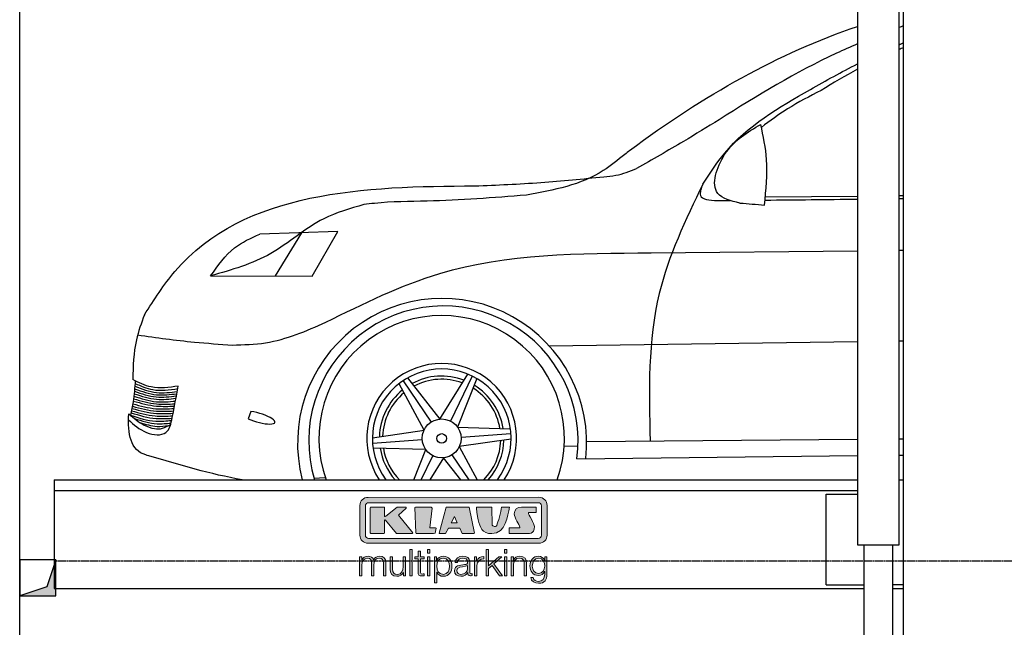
# Model space of a CAD drawing. Header units: millimetres. Extents: x 200 to 5711, y 92 to 8750.
# Tile 2 of 5: x 200 to 2919, y 3563 to 5239. Entities that reach past the tile are written whole.
import ezdxf

# ---------------------------------------------------------------- set-up
doc = ezdxf.new("R2010")
doc.units = ezdxf.units.MM
doc.linetypes.add('GEN3', pattern=[6.25, 5, -1.25])
for name, color, linetype in [('3', 6, 'GEN3'), ('8', 1, 'Continuous'), ('car', 10, 'Continuous'), ('Logo', 7, 'Continuous')]:
    doc.layers.add(name, color=color, linetype=linetype)

# ---------------------------------------------------------------- blocks, each defined once
blk = doc.blocks.new('KLAUS')
at = {"layer": 'Logo'}
h = blk.add_hatch(color=8, dxfattribs=at)
h.dxf.hatch_style = 2
edge = h.paths.add_edge_path()
edge.add_spline(control_points=[(3.6, 29.09), (2.88, 29.09), (2.3, 28.51), (2.3, 27.8), (2.3, 27.8), (2.3, 16.11), (2.3, 16.11), (2.3, 15.39), (2.88, 14.81), (3.6, 14.81), (3.6, 14.81), (71.16, 14.81), (71.16, 14.81), (71.88, 14.81), (72.46, 15.39), (72.46, 16.11), (72.46, 16.11), (72.46, 27.8), (72.46, 27.8), (72.46, 28.51), (71.88, 29.09), (71.16, 29.09), (71.16, 29.09), (3.6, 29.09), (3.6, 29.09), (3.6, 29.09), (3.6, 29.09), (3.6, 29.09)], knot_values=[0, 0, 0, 0, 1, 1, 1, 2, 2, 2, 3, 3, 3, 4, 4, 4, 5, 5, 5, 6, 6, 6, 7, 7, 7, 8, 8, 8, 9, 9, 9, 9], degree=3, periodic=0)
edge = h.paths.add_edge_path()
edge.add_spline(control_points=[(3.35, 31.23), (3.35, 31.23), (71.47, 31.23), (71.47, 31.23), (73.26, 31.23), (74.71, 29.77), (74.71, 27.99), (74.71, 27.99), (74.71, 16.17), (74.71, 16.17), (74.71, 14.38), (73.26, 12.93), (71.47, 12.93), (71.47, 12.93), (3.35, 12.93), (3.35, 12.93), (1.56, 12.93), (0.11, 14.38), (0.11, 16.17), (0.11, 16.17), (0.11, 27.99), (0.11, 27.99), (0.11, 29.77), (1.56, 31.23), (3.35, 31.23), (3.35, 31.23), (3.35, 31.23), (3.35, 31.23)], knot_values=[0, 0, 0, 0, 1, 1, 1, 2, 2, 2, 3, 3, 3, 4, 4, 4, 5, 5, 5, 6, 6, 6, 7, 7, 7, 8, 8, 8, 9, 9, 9, 9], degree=3, periodic=0)
h = blk.add_hatch(color=8, dxfattribs=at)
h.dxf.hatch_style = 2
edge = h.paths.add_edge_path()
edge.add_spline(control_points=[(4.5, 27.33), (4.5, 27.33), (9.7, 27.33), (9.7, 27.33), (9.84, 27.33), (9.96, 27.22), (9.96, 27.08), (9.96, 27.08), (9.96, 23.69), (9.96, 23.69), (9.96, 23.69), (9.94, 23.64), (10.04, 23.59), (10.14, 23.53), (10.2, 23.57), (10.2, 23.57), (10.2, 23.57), (10.51, 23.75), (10.51, 23.75), (10.51, 23.75), (14.94, 27.33), (14.94, 27.33), (14.94, 27.33), (18.41, 27.33), (18.41, 27.33), (18.41, 27.33), (18.49, 27.33), (18.56, 27.2), (18.65, 27.04), (18.53, 26.91), (18.53, 26.91), (18.53, 26.91), (15.49, 24.11), (15.49, 24.11), (15.49, 24.11), (21.14, 17.06), (21.14, 17.06), (21.14, 17.06), (21.13, 16.91), (21.13, 16.91), (21.08, 16.84), (20.99, 16.82), (20.99, 16.82), (20.99, 16.82), (14.7, 16.82), (14.7, 16.82), (14.7, 16.82), (10.26, 22.17), (10.26, 22.17), (10.26, 22.17), (10.19, 22.24), (10.08, 22.21), (9.97, 22.18), (9.96, 22.11), (9.96, 22.11), (9.96, 22.11), (9.96, 17.08), (9.96, 17.08), (9.96, 16.94), (9.84, 16.82), (9.7, 16.82), (9.7, 16.82), (4.5, 16.82), (4.5, 16.82), (4.36, 16.82), (4.25, 16.94), (4.25, 17.08), (4.25, 17.08), (4.25, 27.08), (4.25, 27.08), (4.25, 27.22), (4.36, 27.33), (4.5, 27.33), (4.5, 27.33), (4.5, 27.33), (4.5, 27.33)], knot_values=[0, 0, 0, 0, 1, 1, 1, 2, 2, 2, 3, 3, 3, 4, 4, 4, 5, 5, 5, 6, 6, 6, 7, 7, 7, 8, 8, 8, 9, 9, 9, 10, 10, 10, 11, 11, 11, 12, 12, 12, 13, 13, 13, 14, 14, 14, 15, 15, 15, 16, 16, 16, 17, 17, 17, 18, 18, 18, 19, 19, 19, 20, 20, 20, 21, 21, 21, 22, 22, 22, 23, 23, 23, 24, 24, 24, 25, 25, 25, 25], degree=3, periodic=0)
h = blk.add_hatch(color=8, dxfattribs=at)
h.dxf.hatch_style = 2
h.paths.add_polyline_path([(22.42, 17.06), (21.97, 27.15), (22.24, 27.33), (28.55, 27.33), (28.86, 26.97), (28.01, 19.08), (30.26, 19.07), (30.44, 18.95), (30.08, 16.95), (29.49, 16.82), (22.6, 16.82)])
h = blk.add_hatch(color=8, dxfattribs=at)
h.paths.add_polyline_path([(36.52, 21.01), (38.93, 21.01), (37.87, 23.57)])
h.paths.add_polyline_path([(34.52, 27.33), (43.65, 27.33), (45.76, 16.94), (45.57, 16.82), (40.83, 16.82), (39.89, 18.95), (35.42, 18.95), (34.27, 16.82), (31.78, 16.82), (31.66, 17)])
h = blk.add_hatch(color=8, dxfattribs=at)
h.dxf.hatch_style = 2
edge = h.paths.add_edge_path()
edge.add_spline(control_points=[(52.69, 27.32), (52.69, 27.32), (52.88, 20.14), (52.88, 20.14), (53.01, 19.89), (53.2, 19.77), (53.43, 19.71), (53.91, 19.59), (54.43, 19.57), (54.64, 20.03), (55.23, 21.34), (56.27, 25.45), (56.6, 27.33), (56.6, 27.33), (59.77, 27.33), (59.77, 27.33), (58.77, 23.9), (58.56, 16.82), (52.63, 16.76), (48.72, 16.72), (48.01, 19.35), (47.27, 22.24), (46.89, 23.68), (46.54, 27.33), (46.54, 27.33), (46.54, 27.33), (52.69, 27.32), (52.69, 27.32), (52.69, 27.32), (52.69, 27.32), (52.69, 27.32)], knot_values=[0, 0, 0, 0, 1, 1, 1, 2, 2, 2, 3, 3, 3, 4, 4, 4, 5, 5, 5, 6, 6, 6, 7, 7, 7, 8, 8, 8, 9, 9, 9, 10, 10, 10, 10], degree=3, periodic=0)
h = blk.add_hatch(color=8, dxfattribs=at)
h.dxf.hatch_style = 2
edge = h.paths.add_edge_path()
edge.add_spline(control_points=[(64.46, 27.33), (64.46, 27.33), (70.31, 27.33), (70.31, 27.33), (70.31, 26.52), (70.31, 26.02), (70.31, 25.12), (70.31, 25.12), (67.3, 25.12), (67.3, 25.12), (67.24, 25.04), (67.25, 25.11), (67.25, 24.91), (67.25, 24.88), (69.73, 20.38), (69.73, 19.57), (69.73, 16.4), (67.22, 16.81), (65.9, 16.82), (65.9, 16.82), (59.59, 16.82), (59.59, 16.82), (59.59, 17.76), (59.59, 18.23), (59.59, 19.14), (59.59, 19.14), (63.75, 19.14), (63.75, 19.14), (63.82, 19.22), (63.81, 19.11), (63.81, 19.31), (63.81, 20.32), (61.58, 23.06), (61.58, 24.63), (61.58, 26.33), (62.83, 27.34), (64.46, 27.33), (64.46, 27.33), (64.46, 27.33), (64.46, 27.33)], knot_values=[0, 0, 0, 0, 1, 1, 1, 2, 2, 2, 3, 3, 3, 4, 4, 4, 5, 5, 5, 6, 6, 6, 7, 7, 7, 8, 8, 8, 9, 9, 9, 10, 10, 10, 11, 11, 11, 12, 12, 12, 13, 13, 13, 13], degree=3, periodic=0)
h = blk.add_hatch(color=30, dxfattribs=at)
h.dxf.hatch_style = 2
h.paths.add_polyline_path([(20.07, 0), (20.99, 0), (20.99, 10.45), (20.07, 10.45)])
h = blk.add_hatch(color=30, dxfattribs=at)
h.dxf.hatch_style = 2
edge = h.paths.add_edge_path()
edge.add_spline(control_points=[(24.22, 9.82), (24.22, 9.82), (23.3, 9.82), (23.3, 9.82), (23.3, 9.82), (23.3, 7.55), (23.3, 7.55), (23.3, 7.55), (21.98, 7.55), (21.98, 7.55), (21.98, 7.55), (21.98, 6.78), (21.98, 6.78), (21.98, 6.78), (23.3, 6.78), (23.3, 6.78), (23.3, 6.78), (23.3, 1.61), (23.3, 1.61), (23.28, 0.32), (23.71, -0.09), (24.94, -0.09), (25.22, -0.09), (25.48, -0.06), (25.76, -0.06), (25.76, -0.06), (25.76, 0.73), (25.76, 0.73), (25.5, 0.7), (25.23, 0.69), (24.97, 0.69), (24.31, 0.73), (24.22, 1.08), (24.22, 1.68), (24.22, 1.68), (24.22, 6.78), (24.22, 6.78), (24.22, 6.78), (25.76, 6.78), (25.76, 6.78), (25.76, 6.78), (25.76, 7.55), (25.76, 7.55), (25.76, 7.55), (24.22, 7.55), (24.22, 7.55), (24.22, 7.55), (24.22, 9.82), (24.22, 9.82), (24.22, 9.82), (24.22, 9.82), (24.22, 9.82)], knot_values=[0, 0, 0, 0, 1, 1, 1, 2, 2, 2, 3, 3, 3, 4, 4, 4, 5, 5, 5, 6, 6, 6, 7, 7, 7, 8, 8, 8, 9, 9, 9, 10, 10, 10, 11, 11, 11, 12, 12, 12, 13, 13, 13, 14, 14, 14, 15, 15, 15, 16, 16, 16, 17, 17, 17, 17], degree=3, periodic=0)
h = blk.add_hatch(color=30, dxfattribs=at)
h.paths.add_polyline_path([(27.1, 0), (28.03, 0), (28.03, 7.55), (27.1, 7.55)])
h.paths.add_polyline_path([(27.1, 8.98), (28.03, 8.98), (28.03, 10.45), (27.1, 10.45)])
h = blk.add_hatch(color=30, dxfattribs=at)
h.dxf.hatch_style = 2
h.paths.add_polyline_path([(50.4, 0), (51.32, 0), (51.32, 2.87), (52.82, 4.11), (55.8, 0), (56.96, 0), (53.52, 4.76), (56.74, 7.55), (55.51, 7.55), (51.32, 3.89), (51.32, 10.45), (50.4, 10.45)])
h = blk.add_hatch(color=30, dxfattribs=at)
h.paths.add_polyline_path([(57.74, 0), (58.66, 0), (58.66, 7.55), (57.74, 7.55)])
h.paths.add_polyline_path([(57.74, 8.98), (58.66, 8.98), (58.66, 10.45), (57.74, 10.45)])
h = blk.add_hatch(color=30, dxfattribs=at)
h.dxf.hatch_style = 2
edge = h.paths.add_edge_path()
edge.add_spline(control_points=[(0, 0), (0, 0), (0.92, 0), (0.92, 0), (0.92, 0), (0.92, 4.22), (0.92, 4.22), (0.94, 5.8), (1.58, 7), (3.18, 7), (4.35, 7), (4.77, 6.15), (4.76, 5.12), (4.76, 5.12), (4.76, 0), (4.76, 0), (4.76, 0), (5.68, 0), (5.68, 0), (5.68, 0), (5.68, 4.27), (5.68, 4.27), (5.68, 5.68), (6.14, 7), (7.73, 7), (9.05, 7), (9.52, 6.32), (9.52, 5.08), (9.52, 5.08), (9.52, 0), (9.52, 0), (9.52, 0), (10.44, 0), (10.44, 0), (10.44, 0), (10.44, 5.12), (10.44, 5.12), (10.44, 6.91), (9.59, 7.77), (7.94, 7.77), (6.94, 7.77), (5.99, 7.29), (5.54, 6.3), (5.26, 7.29), (4.36, 7.77), (3.37, 7.77), (2.17, 7.77), (1.38, 7.19), (0.89, 6.28), (0.89, 6.28), (0.85, 6.28), (0.85, 6.28), (0.85, 6.28), (0.85, 7.55), (0.85, 7.55), (0.85, 7.55), (0, 7.55), (0, 7.55), (0, 7.55), (0, 0), (0, 0), (0, 0), (0, 0), (0, 0)], knot_values=[0, 0, 0, 0, 1, 1, 1, 2, 2, 2, 3, 3, 3, 4, 4, 4, 5, 5, 5, 6, 6, 6, 7, 7, 7, 8, 8, 8, 9, 9, 9, 10, 10, 10, 11, 11, 11, 12, 12, 12, 13, 13, 13, 14, 14, 14, 15, 15, 15, 16, 16, 16, 17, 17, 17, 18, 18, 18, 19, 19, 19, 20, 20, 20, 21, 21, 21, 21], degree=3, periodic=0)
h = blk.add_hatch(color=30, dxfattribs=at)
h.dxf.hatch_style = 2
edge = h.paths.add_edge_path()
edge.add_spline(control_points=[(18.31, 7.55), (18.31, 7.55), (17.39, 7.55), (17.39, 7.55), (17.39, 7.55), (17.39, 3.59), (17.39, 3.59), (17.39, 2.05), (16.7, 0.56), (15.12, 0.56), (13.66, 0.56), (13.15, 1.27), (13.1, 2.64), (13.1, 2.64), (13.1, 7.55), (13.1, 7.55), (13.1, 7.55), (12.18, 7.55), (12.18, 7.55), (12.18, 7.55), (12.18, 2.65), (12.18, 2.65), (12.18, 0.89), (12.93, -0.22), (14.83, -0.22), (15.96, -0.22), (16.95, 0.35), (17.44, 1.36), (17.44, 1.36), (17.47, 1.36), (17.47, 1.36), (17.47, 1.36), (17.47, 0), (17.47, 0), (17.47, 0), (18.31, 0), (18.31, 0), (18.31, 0), (18.31, 7.55), (18.31, 7.55), (18.31, 7.55), (18.31, 7.55), (18.31, 7.55)], knot_values=[0, 0, 0, 0, 1, 1, 1, 2, 2, 2, 3, 3, 3, 4, 4, 4, 5, 5, 5, 6, 6, 6, 7, 7, 7, 8, 8, 8, 9, 9, 9, 10, 10, 10, 11, 11, 11, 12, 12, 12, 13, 13, 13, 14, 14, 14, 14], degree=3, periodic=0)
h = blk.add_hatch(color=30, dxfattribs=at)
edge = h.paths.add_edge_path()
edge.add_spline(control_points=[(35.84, 3.78), (35.84, 2.21), (35.12, 0.56), (33.37, 0.56), (31.4, 0.56), (30.72, 2.21), (30.72, 3.78), (30.72, 5.49), (31.33, 7), (33.37, 7), (35.12, 7), (35.84, 5.34), (35.84, 3.78), (35.84, 3.78), (35.84, 3.78), (35.84, 3.78)], knot_values=[0, 0, 0, 0, 1, 1, 1, 2, 2, 2, 3, 3, 3, 4, 4, 4, 5, 5, 5, 5], degree=3, periodic=0)
edge = h.paths.add_edge_path()
edge.add_spline(control_points=[(29.79, -2.8), (29.79, -2.8), (30.72, -2.8), (30.72, -2.8), (30.72, -2.8), (30.72, 1.43), (30.72, 1.43), (30.72, 1.43), (30.74, 1.43), (30.74, 1.43), (31.14, 0.35), (32.24, -0.22), (33.37, -0.22), (35.66, -0.22), (36.76, 1.64), (36.76, 3.78), (36.76, 5.91), (35.66, 7.77), (33.37, 7.77), (32.15, 7.77), (31.1, 7.14), (30.67, 6.12), (30.67, 6.12), (30.64, 6.12), (30.64, 6.12), (30.64, 6.12), (30.64, 7.55), (30.64, 7.55), (30.64, 7.55), (29.79, 7.55), (29.79, 7.55), (29.79, 7.55), (29.79, -2.8), (29.79, -2.8), (29.79, -2.8), (29.79, -2.8), (29.79, -2.8)], knot_values=[0, 0, 0, 0, 1, 1, 1, 2, 2, 2, 3, 3, 3, 4, 4, 4, 5, 5, 5, 6, 6, 6, 7, 7, 7, 8, 8, 8, 9, 9, 9, 10, 10, 10, 11, 11, 11, 12, 12, 12, 12], degree=3, periodic=0)
h = blk.add_hatch(color=30, dxfattribs=at)
edge = h.paths.add_edge_path()
edge.add_spline(control_points=[(43.03, 2.93), (43.04, 1.45), (41.8, 0.56), (40.39, 0.56), (39.53, 0.56), (38.71, 1.13), (38.71, 2.05), (38.71, 3.53), (40.66, 3.51), (42.22, 3.79), (42.47, 3.84), (42.88, 3.91), (43, 4.13), (43, 4.13), (43.03, 4.13), (43.03, 4.13), (43.03, 4.13), (43.03, 2.93), (43.03, 2.93), (43.03, 2.93), (43.03, 2.93), (43.03, 2.93)], knot_values=[0, 0, 0, 0, 1, 1, 1, 2, 2, 2, 3, 3, 3, 4, 4, 4, 5, 5, 5, 6, 6, 6, 7, 7, 7, 7], degree=3, periodic=0)
edge = h.paths.add_edge_path()
edge.add_spline(control_points=[(39.03, 5.24), (39.06, 6.47), (39.91, 7), (41.05, 7), (42.14, 7), (43.03, 6.69), (43.03, 5.45), (43.03, 4.61), (42.6, 4.51), (41.84, 4.42), (39.85, 4.19), (37.79, 4.11), (37.79, 1.99), (37.79, 0.47), (38.93, -0.22), (40.32, -0.22), (41.77, -0.22), (42.43, 0.34), (43.07, 1.32), (43.07, 1.32), (43.1, 1.32), (43.1, 1.32), (43.1, 0.53), (43.25, 0), (44.19, 0), (44.43, 0), (44.58, 0.01), (44.79, 0.06), (44.79, 0.06), (44.79, 0.83), (44.79, 0.83), (44.71, 0.81), (44.6, 0.78), (44.49, 0.78), (44.13, 0.78), (43.95, 0.98), (43.95, 1.33), (43.95, 1.33), (43.95, 5.34), (43.95, 5.34), (43.95, 7.36), (42.5, 7.77), (41.17, 7.77), (39.44, 7.77), (38.2, 7.01), (38.11, 5.24), (38.11, 5.24), (39.03, 5.24), (39.03, 5.24), (39.03, 5.24), (39.03, 5.24), (39.03, 5.24)], knot_values=[0, 0, 0, 0, 1, 1, 1, 2, 2, 2, 3, 3, 3, 4, 4, 4, 5, 5, 5, 6, 6, 6, 7, 7, 7, 8, 8, 8, 9, 9, 9, 10, 10, 10, 11, 11, 11, 12, 12, 12, 13, 13, 13, 14, 14, 14, 15, 15, 15, 16, 16, 16, 17, 17, 17, 17], degree=3, periodic=0)
h = blk.add_hatch(color=30, dxfattribs=at)
h.dxf.hatch_style = 2
edge = h.paths.add_edge_path()
edge.add_spline(control_points=[(45.79, 0), (45.79, 0), (46.71, 0), (46.71, 0), (46.71, 0), (46.71, 4.03), (46.71, 4.03), (46.71, 5.59), (47.85, 6.82), (49.52, 6.73), (49.52, 6.73), (49.52, 7.66), (49.52, 7.66), (48.16, 7.72), (47.14, 7), (46.67, 5.78), (46.67, 5.78), (46.64, 5.78), (46.64, 5.78), (46.64, 5.78), (46.64, 7.55), (46.64, 7.55), (46.64, 7.55), (45.79, 7.55), (45.79, 7.55), (45.79, 7.55), (45.79, 0), (45.79, 0), (45.79, 0), (45.79, 0), (45.79, 0)], knot_values=[0, 0, 0, 0, 1, 1, 1, 2, 2, 2, 3, 3, 3, 4, 4, 4, 5, 5, 5, 6, 6, 6, 7, 7, 7, 8, 8, 8, 9, 9, 9, 10, 10, 10, 10], degree=3, periodic=0)
h = blk.add_hatch(color=30, dxfattribs=at)
h.dxf.hatch_style = 2
edge = h.paths.add_edge_path()
edge.add_spline(control_points=[(60.41, 0), (60.41, 0), (61.33, 0), (61.33, 0), (61.33, 0), (61.33, 4.41), (61.33, 4.41), (61.36, 5.89), (62.24, 7), (63.7, 7), (65.2, 7), (65.62, 6.02), (65.62, 4.71), (65.62, 4.71), (65.62, 0), (65.62, 0), (65.62, 0), (66.54, 0), (66.54, 0), (66.54, 0), (66.54, 4.86), (66.54, 4.86), (66.54, 6.66), (65.9, 7.77), (63.78, 7.77), (62.71, 7.77), (61.7, 7.16), (61.36, 6.25), (61.36, 6.25), (61.33, 6.25), (61.33, 6.25), (61.33, 6.25), (61.33, 7.55), (61.33, 7.55), (61.33, 7.55), (60.41, 7.55), (60.41, 7.55), (60.41, 7.55), (60.41, 0), (60.41, 0), (60.41, 0), (60.41, 0), (60.41, 0)], knot_values=[0, 0, 0, 0, 1, 1, 1, 2, 2, 2, 3, 3, 3, 4, 4, 4, 5, 5, 5, 6, 6, 6, 7, 7, 7, 8, 8, 8, 9, 9, 9, 10, 10, 10, 11, 11, 11, 12, 12, 12, 13, 13, 13, 14, 14, 14, 14], degree=3, periodic=0)
h = blk.add_hatch(color=30, dxfattribs=at)
edge = h.paths.add_edge_path()
edge.add_spline(control_points=[(71.32, 0.86), (69.62, 0.86), (68.83, 2.34), (68.83, 3.86), (68.83, 5.43), (69.56, 7), (71.32, 7), (73.06, 7), (73.75, 5.34), (73.75, 3.86), (73.75, 2.33), (72.91, 0.86), (71.32, 0.86), (71.32, 0.86), (71.32, 0.86), (71.32, 0.86)], knot_values=[0, 0, 0, 0, 1, 1, 1, 2, 2, 2, 3, 3, 3, 4, 4, 4, 5, 5, 5, 5], degree=3, periodic=0)
edge = h.paths.add_edge_path()
edge.add_spline(control_points=[(74.67, 7.55), (74.67, 7.55), (73.75, 7.55), (73.75, 7.55), (73.75, 7.55), (73.75, 6.25), (73.75, 6.25), (73.75, 6.25), (73.72, 6.25), (73.72, 6.25), (73.35, 7.09), (72.41, 7.77), (71.32, 7.77), (69.13, 7.77), (67.9, 6.05), (67.9, 3.97), (67.9, 1.82), (68.9, 0.09), (71.32, 0.09), (72.4, 0.09), (73.29, 0.72), (73.72, 1.64), (73.72, 1.64), (73.75, 1.64), (73.75, 1.64), (73.75, 1.64), (73.75, 0.61), (73.75, 0.61), (73.75, -1.23), (73.01, -2.24), (71.32, -2.24), (70.29, -2.24), (69.31, -1.85), (69.1, -0.73), (69.1, -0.73), (68.18, -0.73), (68.18, -0.73), (68.31, -2.34), (69.81, -3.02), (71.32, -3.02), (73.79, -3.02), (74.65, -1.64), (74.67, 0.61), (74.67, 0.61), (74.67, 7.55), (74.67, 7.55), (74.67, 7.55), (74.67, 7.55), (74.67, 7.55)], knot_values=[0, 0, 0, 0, 1, 1, 1, 2, 2, 2, 3, 3, 3, 4, 4, 4, 5, 5, 5, 6, 6, 6, 7, 7, 7, 8, 8, 8, 9, 9, 9, 10, 10, 10, 11, 11, 11, 12, 12, 12, 13, 13, 13, 14, 14, 14, 15, 15, 15, 16, 16, 16, 16], degree=3, periodic=0)
at = {"layer": 'Logo', "lineweight": 0}
for points in [[(22.42, 17.06), (21.97, 27.15), (22.24, 27.33), (28.55, 27.33), (28.86, 26.97), (28.01, 19.08), (30.26, 19.07), (30.44, 18.95), (30.08, 16.95), (29.49, 16.82), (22.6, 16.82), (22.42, 17.06), (22.42, 17.06)], [(34.52, 27.33), (43.65, 27.33), (45.76, 16.94), (45.57, 16.82), (40.83, 16.82), (39.89, 18.95), (35.42, 18.95), (34.27, 16.82), (31.78, 16.82), (31.66, 17), (34.52, 27.33), (34.52, 27.33)], [(36.52, 21.01), (38.93, 21.01), (37.87, 23.57), (36.52, 21.01), (36.52, 21.01)], [(20.07, 0), (20.99, 0), (20.99, 10.45), (20.07, 10.45), (20.07, 0), (20.07, 0)], [(27.1, 8.98), (28.03, 8.98), (28.03, 10.45), (27.1, 10.45), (27.1, 8.98), (27.1, 8.98)], [(50.4, 0), (51.32, 0), (51.32, 2.87), (52.82, 4.11), (55.8, 0), (56.96, 0), (53.52, 4.76), (56.74, 7.55), (55.51, 7.55), (51.32, 3.89), (51.32, 10.45), (50.4, 10.45), (50.4, 0), (50.4, 0)], [(57.74, 8.98), (58.66, 8.98), (58.66, 10.45), (57.74, 10.45), (57.74, 8.98), (57.74, 8.98)], [(27.1, 0), (28.03, 0), (28.03, 7.55), (27.1, 7.55), (27.1, 0), (27.1, 0)], [(57.74, 0), (58.66, 0), (58.66, 7.55), (57.74, 7.55), (57.74, 0), (57.74, 0)]]:
    blk.add_lwpolyline(points, dxfattribs=at)
for points, knots in [([(3.35, 31.23), (3.35, 31.23), (71.47, 31.23), (71.47, 31.23), (73.26, 31.23), (74.71, 29.77), (74.71, 27.99), (74.71, 27.99), (74.71, 16.17), (74.71, 16.17), (74.71, 14.38), (73.26, 12.93), (71.47, 12.93), (71.47, 12.93), (3.35, 12.93), (3.35, 12.93), (1.56, 12.93), (0.11, 14.38), (0.11, 16.17), (0.11, 16.17), (0.11, 27.99), (0.11, 27.99), (0.11, 29.77), (1.56, 31.23), (3.35, 31.23), (3.35, 31.23), (3.35, 31.23), (3.35, 31.23)], [0, 0, 0, 0, 1, 1, 1, 2, 2, 2, 3, 3, 3, 4, 4, 4, 5, 5, 5, 6, 6, 6, 7, 7, 7, 8, 8, 8, 9, 9, 9, 9]), ([(3.6, 29.09), (2.88, 29.09), (2.3, 28.51), (2.3, 27.8), (2.3, 27.8), (2.3, 16.11), (2.3, 16.11), (2.3, 15.39), (2.88, 14.81), (3.6, 14.81), (3.6, 14.81), (71.16, 14.81), (71.16, 14.81), (71.88, 14.81), (72.46, 15.39), (72.46, 16.11), (72.46, 16.11), (72.46, 27.8), (72.46, 27.8), (72.46, 28.51), (71.88, 29.09), (71.16, 29.09), (71.16, 29.09), (3.6, 29.09), (3.6, 29.09), (3.6, 29.09), (3.6, 29.09), (3.6, 29.09)], [0, 0, 0, 0, 1, 1, 1, 2, 2, 2, 3, 3, 3, 4, 4, 4, 5, 5, 5, 6, 6, 6, 7, 7, 7, 8, 8, 8, 9, 9, 9, 9]), ([(4.5, 27.33), (4.5, 27.33), (9.7, 27.33), (9.7, 27.33), (9.84, 27.33), (9.96, 27.22), (9.96, 27.08), (9.96, 27.08), (9.96, 23.69), (9.96, 23.69), (9.96, 23.69), (9.94, 23.64), (10.04, 23.59), (10.14, 23.53), (10.2, 23.57), (10.2, 23.57), (10.2, 23.57), (10.51, 23.75), (10.51, 23.75), (10.51, 23.75), (14.94, 27.33), (14.94, 27.33), (14.94, 27.33), (18.41, 27.33), (18.41, 27.33), (18.41, 27.33), (18.49, 27.33), (18.56, 27.2), (18.65, 27.04), (18.53, 26.91), (18.53, 26.91), (18.53, 26.91), (15.49, 24.11), (15.49, 24.11), (15.49, 24.11), (21.14, 17.06), (21.14, 17.06), (21.14, 17.06), (21.13, 16.91), (21.13, 16.91), (21.08, 16.84), (20.99, 16.82), (20.99, 16.82), (20.99, 16.82), (14.7, 16.82), (14.7, 16.82), (14.7, 16.82), (10.26, 22.17), (10.26, 22.17), (10.26, 22.17), (10.19, 22.24), (10.08, 22.21), (9.97, 22.18), (9.96, 22.11), (9.96, 22.11), (9.96, 22.11), (9.96, 17.08), (9.96, 17.08), (9.96, 16.94), (9.84, 16.82), (9.7, 16.82), (9.7, 16.82), (4.5, 16.82), (4.5, 16.82), (4.36, 16.82), (4.25, 16.94), (4.25, 17.08), (4.25, 17.08), (4.25, 27.08), (4.25, 27.08), (4.25, 27.22), (4.36, 27.33), (4.5, 27.33), (4.5, 27.33), (4.5, 27.33), (4.5, 27.33)], [0, 0, 0, 0, 1, 1, 1, 2, 2, 2, 3, 3, 3, 4, 4, 4, 5, 5, 5, 6, 6, 6, 7, 7, 7, 8, 8, 8, 9, 9, 9, 10, 10, 10, 11, 11, 11, 12, 12, 12, 13, 13, 13, 14, 14, 14, 15, 15, 15, 16, 16, 16, 17, 17, 17, 18, 18, 18, 19, 19, 19, 20, 20, 20, 21, 21, 21, 22, 22, 22, 23, 23, 23, 24, 24, 24, 25, 25, 25, 25]), ([(52.69, 27.32), (52.69, 27.32), (52.88, 20.14), (52.88, 20.14), (53.01, 19.89), (53.2, 19.77), (53.43, 19.71), (53.91, 19.59), (54.43, 19.57), (54.64, 20.03), (55.23, 21.34), (56.27, 25.45), (56.6, 27.33), (56.6, 27.33), (59.77, 27.33), (59.77, 27.33), (58.77, 23.9), (58.56, 16.82), (52.63, 16.76), (48.72, 16.72), (48.01, 19.35), (47.27, 22.24), (46.89, 23.68), (46.54, 27.33), (46.54, 27.33), (46.54, 27.33), (52.69, 27.32), (52.69, 27.32), (52.69, 27.32), (52.69, 27.32), (52.69, 27.32)], [0, 0, 0, 0, 1, 1, 1, 2, 2, 2, 3, 3, 3, 4, 4, 4, 5, 5, 5, 6, 6, 6, 7, 7, 7, 8, 8, 8, 9, 9, 9, 10, 10, 10, 10]), ([(64.46, 27.33), (64.46, 27.33), (70.31, 27.33), (70.31, 27.33), (70.31, 26.52), (70.31, 26.02), (70.31, 25.12), (70.31, 25.12), (67.3, 25.12), (67.3, 25.12), (67.24, 25.04), (67.25, 25.11), (67.25, 24.91), (67.25, 24.88), (69.73, 20.38), (69.73, 19.57), (69.73, 16.4), (67.22, 16.81), (65.9, 16.82), (65.9, 16.82), (59.59, 16.82), (59.59, 16.82), (59.59, 17.76), (59.59, 18.23), (59.59, 19.14), (59.59, 19.14), (63.75, 19.14), (63.75, 19.14), (63.82, 19.22), (63.81, 19.11), (63.81, 19.31), (63.81, 20.32), (61.58, 23.06), (61.58, 24.63), (61.58, 26.33), (62.83, 27.34), (64.46, 27.33), (64.46, 27.33), (64.46, 27.33), (64.46, 27.33)], [0, 0, 0, 0, 1, 1, 1, 2, 2, 2, 3, 3, 3, 4, 4, 4, 5, 5, 5, 6, 6, 6, 7, 7, 7, 8, 8, 8, 9, 9, 9, 10, 10, 10, 11, 11, 11, 12, 12, 12, 13, 13, 13, 13]), ([(24.22, 9.82), (24.22, 9.82), (23.3, 9.82), (23.3, 9.82), (23.3, 9.82), (23.3, 7.55), (23.3, 7.55), (23.3, 7.55), (21.98, 7.55), (21.98, 7.55), (21.98, 7.55), (21.98, 6.78), (21.98, 6.78), (21.98, 6.78), (23.3, 6.78), (23.3, 6.78), (23.3, 6.78), (23.3, 1.61), (23.3, 1.61), (23.28, 0.32), (23.71, -0.09), (24.94, -0.09), (25.22, -0.09), (25.48, -0.06), (25.76, -0.06), (25.76, -0.06), (25.76, 0.73), (25.76, 0.73), (25.5, 0.7), (25.23, 0.69), (24.97, 0.69), (24.31, 0.73), (24.22, 1.08), (24.22, 1.68), (24.22, 1.68), (24.22, 6.78), (24.22, 6.78), (24.22, 6.78), (25.76, 6.78), (25.76, 6.78), (25.76, 6.78), (25.76, 7.55), (25.76, 7.55), (25.76, 7.55), (24.22, 7.55), (24.22, 7.55), (24.22, 7.55), (24.22, 9.82), (24.22, 9.82), (24.22, 9.82), (24.22, 9.82), (24.22, 9.82)], [0, 0, 0, 0, 1, 1, 1, 2, 2, 2, 3, 3, 3, 4, 4, 4, 5, 5, 5, 6, 6, 6, 7, 7, 7, 8, 8, 8, 9, 9, 9, 10, 10, 10, 11, 11, 11, 12, 12, 12, 13, 13, 13, 14, 14, 14, 15, 15, 15, 16, 16, 16, 17, 17, 17, 17]), ([(0, 0), (0, 0), (0.92, 0), (0.92, 0), (0.92, 0), (0.92, 4.22), (0.92, 4.22), (0.94, 5.8), (1.58, 7), (3.18, 7), (4.35, 7), (4.77, 6.15), (4.76, 5.12), (4.76, 5.12), (4.76, 0), (4.76, 0), (4.76, 0), (5.68, 0), (5.68, 0), (5.68, 0), (5.68, 4.27), (5.68, 4.27), (5.68, 5.68), (6.14, 7), (7.73, 7), (9.05, 7), (9.52, 6.32), (9.52, 5.08), (9.52, 5.08), (9.52, 0), (9.52, 0), (9.52, 0), (10.44, 0), (10.44, 0), (10.44, 0), (10.44, 5.12), (10.44, 5.12), (10.44, 6.91), (9.59, 7.77), (7.94, 7.77), (6.94, 7.77), (5.99, 7.29), (5.54, 6.3), (5.26, 7.29), (4.36, 7.77), (3.37, 7.77), (2.17, 7.77), (1.38, 7.19), (0.89, 6.28), (0.89, 6.28), (0.85, 6.28), (0.85, 6.28), (0.85, 6.28), (0.85, 7.55), (0.85, 7.55), (0.85, 7.55), (0, 7.55), (0, 7.55), (0, 7.55), (0, 0), (0, 0), (0, 0), (0, 0), (0, 0)], [0, 0, 0, 0, 1, 1, 1, 2, 2, 2, 3, 3, 3, 4, 4, 4, 5, 5, 5, 6, 6, 6, 7, 7, 7, 8, 8, 8, 9, 9, 9, 10, 10, 10, 11, 11, 11, 12, 12, 12, 13, 13, 13, 14, 14, 14, 15, 15, 15, 16, 16, 16, 17, 17, 17, 18, 18, 18, 19, 19, 19, 20, 20, 20, 21, 21, 21, 21]), ([(18.31, 7.55), (18.31, 7.55), (17.39, 7.55), (17.39, 7.55), (17.39, 7.55), (17.39, 3.59), (17.39, 3.59), (17.39, 2.05), (16.7, 0.56), (15.12, 0.56), (13.66, 0.56), (13.15, 1.27), (13.1, 2.64), (13.1, 2.64), (13.1, 7.55), (13.1, 7.55), (13.1, 7.55), (12.18, 7.55), (12.18, 7.55), (12.18, 7.55), (12.18, 2.65), (12.18, 2.65), (12.18, 0.89), (12.93, -0.22), (14.83, -0.22), (15.96, -0.22), (16.95, 0.35), (17.44, 1.36), (17.44, 1.36), (17.47, 1.36), (17.47, 1.36), (17.47, 1.36), (17.47, 0), (17.47, 0), (17.47, 0), (18.31, 0), (18.31, 0), (18.31, 0), (18.31, 7.55), (18.31, 7.55), (18.31, 7.55), (18.31, 7.55), (18.31, 7.55)], [0, 0, 0, 0, 1, 1, 1, 2, 2, 2, 3, 3, 3, 4, 4, 4, 5, 5, 5, 6, 6, 6, 7, 7, 7, 8, 8, 8, 9, 9, 9, 10, 10, 10, 11, 11, 11, 12, 12, 12, 13, 13, 13, 14, 14, 14, 14]), ([(29.79, -2.8), (29.79, -2.8), (30.72, -2.8), (30.72, -2.8), (30.72, -2.8), (30.72, 1.43), (30.72, 1.43), (30.72, 1.43), (30.74, 1.43), (30.74, 1.43), (31.14, 0.35), (32.24, -0.22), (33.37, -0.22), (35.66, -0.22), (36.76, 1.64), (36.76, 3.78), (36.76, 5.91), (35.66, 7.77), (33.37, 7.77), (32.15, 7.77), (31.1, 7.14), (30.67, 6.12), (30.67, 6.12), (30.64, 6.12), (30.64, 6.12), (30.64, 6.12), (30.64, 7.55), (30.64, 7.55), (30.64, 7.55), (29.79, 7.55), (29.79, 7.55), (29.79, 7.55), (29.79, -2.8), (29.79, -2.8), (29.79, -2.8), (29.79, -2.8), (29.79, -2.8)], [0, 0, 0, 0, 1, 1, 1, 2, 2, 2, 3, 3, 3, 4, 4, 4, 5, 5, 5, 6, 6, 6, 7, 7, 7, 8, 8, 8, 9, 9, 9, 10, 10, 10, 11, 11, 11, 12, 12, 12, 12]), ([(35.84, 3.78), (35.84, 2.21), (35.12, 0.56), (33.37, 0.56), (31.4, 0.56), (30.72, 2.21), (30.72, 3.78), (30.72, 5.49), (31.33, 7), (33.37, 7), (35.12, 7), (35.84, 5.34), (35.84, 3.78), (35.84, 3.78), (35.84, 3.78), (35.84, 3.78)], [0, 0, 0, 0, 1, 1, 1, 2, 2, 2, 3, 3, 3, 4, 4, 4, 5, 5, 5, 5]), ([(39.03, 5.24), (39.06, 6.47), (39.91, 7), (41.05, 7), (42.14, 7), (43.03, 6.69), (43.03, 5.45), (43.03, 4.61), (42.6, 4.51), (41.84, 4.42), (39.85, 4.19), (37.79, 4.11), (37.79, 1.99), (37.79, 0.47), (38.93, -0.22), (40.32, -0.22), (41.77, -0.22), (42.43, 0.34), (43.07, 1.32), (43.07, 1.32), (43.1, 1.32), (43.1, 1.32), (43.1, 0.53), (43.25, 0), (44.19, 0), (44.43, 0), (44.58, 0.01), (44.79, 0.06), (44.79, 0.06), (44.79, 0.83), (44.79, 0.83), (44.71, 0.81), (44.6, 0.78), (44.49, 0.78), (44.13, 0.78), (43.95, 0.98), (43.95, 1.33), (43.95, 1.33), (43.95, 5.34), (43.95, 5.34), (43.95, 7.36), (42.5, 7.77), (41.17, 7.77), (39.44, 7.77), (38.2, 7.01), (38.11, 5.24), (38.11, 5.24), (39.03, 5.24), (39.03, 5.24), (39.03, 5.24), (39.03, 5.24), (39.03, 5.24)], [0, 0, 0, 0, 1, 1, 1, 2, 2, 2, 3, 3, 3, 4, 4, 4, 5, 5, 5, 6, 6, 6, 7, 7, 7, 8, 8, 8, 9, 9, 9, 10, 10, 10, 11, 11, 11, 12, 12, 12, 13, 13, 13, 14, 14, 14, 15, 15, 15, 16, 16, 16, 17, 17, 17, 17]), ([(43.03, 2.93), (43.04, 1.45), (41.8, 0.56), (40.39, 0.56), (39.53, 0.56), (38.71, 1.13), (38.71, 2.05), (38.71, 3.53), (40.66, 3.51), (42.22, 3.79), (42.47, 3.84), (42.88, 3.91), (43, 4.13), (43, 4.13), (43.03, 4.13), (43.03, 4.13), (43.03, 4.13), (43.03, 2.93), (43.03, 2.93), (43.03, 2.93), (43.03, 2.93), (43.03, 2.93)], [0, 0, 0, 0, 1, 1, 1, 2, 2, 2, 3, 3, 3, 4, 4, 4, 5, 5, 5, 6, 6, 6, 7, 7, 7, 7]), ([(45.79, 0), (45.79, 0), (46.71, 0), (46.71, 0), (46.71, 0), (46.71, 4.03), (46.71, 4.03), (46.71, 5.59), (47.85, 6.82), (49.52, 6.73), (49.52, 6.73), (49.52, 7.66), (49.52, 7.66), (48.16, 7.72), (47.14, 7), (46.67, 5.78), (46.67, 5.78), (46.64, 5.78), (46.64, 5.78), (46.64, 5.78), (46.64, 7.55), (46.64, 7.55), (46.64, 7.55), (45.79, 7.55), (45.79, 7.55), (45.79, 7.55), (45.79, 0), (45.79, 0), (45.79, 0), (45.79, 0), (45.79, 0)], [0, 0, 0, 0, 1, 1, 1, 2, 2, 2, 3, 3, 3, 4, 4, 4, 5, 5, 5, 6, 6, 6, 7, 7, 7, 8, 8, 8, 9, 9, 9, 10, 10, 10, 10]), ([(60.41, 0), (60.41, 0), (61.33, 0), (61.33, 0), (61.33, 0), (61.33, 4.41), (61.33, 4.41), (61.36, 5.89), (62.24, 7), (63.7, 7), (65.2, 7), (65.62, 6.02), (65.62, 4.71), (65.62, 4.71), (65.62, 0), (65.62, 0), (65.62, 0), (66.54, 0), (66.54, 0), (66.54, 0), (66.54, 4.86), (66.54, 4.86), (66.54, 6.66), (65.9, 7.77), (63.78, 7.77), (62.71, 7.77), (61.7, 7.16), (61.36, 6.25), (61.36, 6.25), (61.33, 6.25), (61.33, 6.25), (61.33, 6.25), (61.33, 7.55), (61.33, 7.55), (61.33, 7.55), (60.41, 7.55), (60.41, 7.55), (60.41, 7.55), (60.41, 0), (60.41, 0), (60.41, 0), (60.41, 0), (60.41, 0)], [0, 0, 0, 0, 1, 1, 1, 2, 2, 2, 3, 3, 3, 4, 4, 4, 5, 5, 5, 6, 6, 6, 7, 7, 7, 8, 8, 8, 9, 9, 9, 10, 10, 10, 11, 11, 11, 12, 12, 12, 13, 13, 13, 14, 14, 14, 14]), ([(74.67, 7.55), (74.67, 7.55), (73.75, 7.55), (73.75, 7.55), (73.75, 7.55), (73.75, 6.25), (73.75, 6.25), (73.75, 6.25), (73.72, 6.25), (73.72, 6.25), (73.35, 7.09), (72.41, 7.77), (71.32, 7.77), (69.13, 7.77), (67.9, 6.05), (67.9, 3.97), (67.9, 1.82), (68.9, 0.09), (71.32, 0.09), (72.4, 0.09), (73.29, 0.72), (73.72, 1.64), (73.72, 1.64), (73.75, 1.64), (73.75, 1.64), (73.75, 1.64), (73.75, 0.61), (73.75, 0.61), (73.75, -1.23), (73.01, -2.24), (71.32, -2.24), (70.29, -2.24), (69.31, -1.85), (69.1, -0.73), (69.1, -0.73), (68.18, -0.73), (68.18, -0.73), (68.31, -2.34), (69.81, -3.02), (71.32, -3.02), (73.79, -3.02), (74.65, -1.64), (74.67, 0.61), (74.67, 0.61), (74.67, 7.55), (74.67, 7.55), (74.67, 7.55), (74.67, 7.55), (74.67, 7.55)], [0, 0, 0, 0, 1, 1, 1, 2, 2, 2, 3, 3, 3, 4, 4, 4, 5, 5, 5, 6, 6, 6, 7, 7, 7, 8, 8, 8, 9, 9, 9, 10, 10, 10, 11, 11, 11, 12, 12, 12, 13, 13, 13, 14, 14, 14, 15, 15, 15, 16, 16, 16, 16]), ([(71.32, 0.86), (69.62, 0.86), (68.83, 2.34), (68.83, 3.86), (68.83, 5.43), (69.56, 7), (71.32, 7), (73.06, 7), (73.75, 5.34), (73.75, 3.86), (73.75, 2.33), (72.91, 0.86), (71.32, 0.86), (71.32, 0.86), (71.32, 0.86), (71.32, 0.86)], [0, 0, 0, 0, 1, 1, 1, 2, 2, 2, 3, 3, 3, 4, 4, 4, 5, 5, 5, 5])]:
    blk.add_open_spline(points, degree=3, knots=knots, dxfattribs=at)

msp = doc.modelspace()

# ---------------------------------------------------------------- linework, layer by layer
for p, q in [((2513.5, 7350), (2513.5, 3790)), ((2628.5, 3790), (2628.5, 7350)), ((2641, 265), (2641, 6530)), ((295, 3970), (2513.5, 3970)), ((295, 3970), (295, 3670)), ((2628.5, 3970), (2641, 3970)), ((2427.5, 3930), (2513.5, 3930)), ((2427.5, 3680), (2427.5, 3930)), ((2513.5, 3790), (2628.5, 3790)), ((2531, 3790), (2531, 385)), ((2611, 385), (2611, 3790)), ((200, 3750), (200, 3750)), ((2427.5, 3680), (2531, 3680)), ((2641, 3680), (2611, 3680)), ((295, 3670), (2531, 3670)), ((2611, 3670), (2641, 3670))]:
    msp.add_line(p, q)
for points in [[(5711.2, 3750), (5400, 3750), (5400, 200), (4950, 192.9), (4950, 91.6), (4850, 91.6), (4850, 177), (200, 250), (200, 8250)], [(295, 3940), (2136, 3940), (2513.5, 3940)]]:
    msp.add_lwpolyline(points)
at = {"layer": '3'}
msp.add_line((5360, 3745), (295, 3745), dxfattribs=at)
at = {"layer": '8'}
for p, q in [((300, 3749.5), (274.5, 3675)), ((274.5, 3675), (200, 3649.5))]:
    msp.add_line(p, q, dxfattribs=at)
msp.add_lwpolyline([(200, 3649.5), (300, 3649.5), (300, 3749.5), (200, 3749.5)], close=True, dxfattribs=at)
for points in [[(300, 3649.5), (300, 3749.5), (274.5, 3675)], [(200, 3649.5), (300, 3649.5), (274.5, 3675)]]:
    msp.add_solid(points, dxfattribs=at)
at = {"layer": 'car'}
for p, q in [((2259.2, 4750.3), (2513.5, 4752.9)), ((2628.5, 4754.1), (2641, 4754.2)), ((1078.8, 4654.7), (863, 4647.8)), ((978.5, 4651.5), (905.1, 4532.2)), ((1007.7, 4532), (1078.8, 4654.7)), ((1944.2, 4595.8), (2513.5, 4602)), ((2628.5, 4603.3), (2641, 4603.4)), ((727.4, 4532.5), (1007.7, 4532)), ((1662.1, 4339.7), (2513.5, 4351.5)), ((2628.5, 4353.1), (2641, 4353.3)), ((1258.7, 4243.2), (1336.2, 4129.2)), ((1271.2, 4250.9), (1360.7, 4137.6)), ((1360.7, 4137.6), (1437.3, 4261.6)), ((1449.8, 4256.1), (1389.8, 4131.9)), ((1462.7, 4249.1), (1409.4, 4114.9)), ((1316.7, 4106.8), (1247.6, 4235.1)), ((838.7, 4158.4), (831.1, 4138)), ((1173.9, 4085.9), (1316.7, 4106.8)), ((1409.4, 4114.9), (1555.1, 4110.6)), ((1174.3, 4071.2), (1311.7, 4081.4)), ((1556.9, 4082.3), (1414, 4061.4)), ((1556.5, 4097), (1419, 4086.8)), ((1765.8, 4075.3), (2513.5, 4081.8)), ((2628.5, 4082.8), (2641, 4082.9)), ((1321.4, 4053.4), (1175.7, 4057.6)), ((1288.3, 3970), (1321.4, 4053.4)), ((1414, 4061.4), (1463.3, 3970)), ((1703.9, 4063.5), (1742, 4063.1)), ((1308.9, 3970), (1340.9, 4036.3)), ((1370, 4030.6), (1332.6, 3970)), ((1418, 3970), (1370, 4030.6)), ((1441.5, 3970), (1394.5, 4039)), ((1739, 4028.1), (2513.5, 4036.5)), ((2628.5, 4037.8), (2641, 4037.9)), ((1012.7, 3974.6), (1044, 3975.8))]:
    msp.add_line(p, q, dxfattribs=at)
for radius in [53.7, 13.1]:
    msp.add_circle((1365.4, 4084.1), radius, dxfattribs=at)
for centre, radius, start, end in [((1366.6, 4071.2), 399.2, 353.8405, 194.6871), ((1370.2, 4077.5), 372, 352.3726, 196.7954), ((1365.4, 4084.1), 339.1, 340.3345, 199.6655), ((1365.4, 4084.1), 206.8, 326.5129, 213.4871), ((1365.4, 4084.1), 191.5, 323.4282, 216.5718), ((1365.4, 4084.1), 172, 69.0618, 118.4533), ((1365.4, 4084.1), 163.3, 69.6398, 117.9215), ((1365.4, 4084.1), 172, 129.0618, 178.4533), ((1365.4, 4084.1), 163.3, 9.6398, 57.9215), ((1365.4, 4084.1), 172, 9.0618, 58.4533), ((1365.4, 4084.1), 163.3, 129.6398, 177.9215), ((1365.4, 4084.1), 172, 318.437, 358.4533), ((1365.4, 4084.1), 172, 189.0618, 221.563), ((1365.4, 4084.1), 163.3, 189.6398, 224.3244), ((1365.4, 4084.1), 163.3, 315.6756, 357.9215)]:
    msp.add_arc(centre, radius, start, end, dxfattribs=at)
msp.add_ellipse((858, 4141.5), major_axis=(-46.9, 13.2), ratio=0.255437, start_param=1.034949, end_param=5.206775, dxfattribs=at)
for points in [[(1884.5, 4878.4), (2090.2, 5032), (2296, 5146.6), (2513.5, 5221)], [(2641, 5222.3), (2636.8, 5220.7), (2632.7, 5219.2), (2628.5, 5217.7)], [(2628.5, 5170.4), (2632.7, 5172.1), (2636.8, 5173.8), (2641, 5175.5)], [(2641, 5162.1), (2636.8, 5160.4), (2632.7, 5158.8), (2628.5, 5157.1)], [(2513.5, 5102.6), (2479.6, 5084.1), (2446.3, 5064.2), (2413.1, 5044.3)], [(2126.2, 4740.1), (2138.1, 4740.3), (2149.9, 4740.4), (2161.7, 4740.5)], [(2189.1, 4733.4), (2211.7, 4731.6), (2234.3, 4729.8), (2256.9, 4728)], [(2258.3, 4741.6), (2343.3, 4742.5), (2428.4, 4743.4), (2513.5, 4744.4)], [(2628.5, 4745.6), (2632.7, 4745.7), (2636.8, 4745.7), (2641, 4745.8)], [(621.3, 4141.7), (626.9, 4170.5), (632.5, 4199.4), (638.1, 4228.2)], [(814.4, 3970), (727.3, 3984.9), (641.9, 4010.7), (556.4, 4036.4)]]:
    msp.add_open_spline(points, degree=3, dxfattribs=at)
for points, knots in [([(2513.5, 5172.5), (2494, 5164.2), (2361.3, 5105.8), (2237.1, 5029.6), (2131.5, 4963.5)], [235.303496, 235.303496, 235.303496, 235.303496, 298.917163, 671.218612, 671.218612, 671.218612, 671.218612]), ([(2086.7, 4785.8), (2105.7, 4815.3), (2178.4, 4927.8), (2340.2, 5023.8), (2469.9, 5095.1), (2513.5, 5117.2)], [0, 0, 0, 0, 104.613348, 399.459773, 546.046477, 546.046477, 546.046477, 546.046477]), ([(2413.1, 5044.3), (2381.8, 5028.1), (2324.2, 4998.3), (2272.1, 4959.9), (2248.3, 4942.3)], [0, 0, 0, 0, 105.487502, 194.032591, 194.032591, 194.032591, 194.032591]), ([(2131.5, 4963.5), (2098.9, 4943.4), (2023.8, 4897), (1947, 4853.5), (1903.6, 4828.9)], [0, 0, 0, 0, 114.910988, 264.70194, 264.70194, 264.70194, 264.70194]), ([(2189.1, 4733.4), (2164.2, 4739.3), (2099.1, 4754.8), (2143.2, 4890.5), (2210.2, 4929.3), (2246.6, 4950.4)], [0, 0, 0, 0, 67.021534, 175.593767, 305.578082, 305.578082, 305.578082, 305.578082]), ([(2256.9, 4728), (2261.3, 4769.9), (2269.1, 4844.7), (2253.5, 4918.2), (2246.6, 4950.4)], [0, 0, 0, 0, 125.628927, 223.870214, 223.870214, 223.870214, 223.870214]), ([(1884.5, 4878.4), (1880, 4874.9), (1856.2, 4855.9), (1774.9, 4788), (1674.8, 4769.3), (1599.7, 4755.3)], [0, 0, 0, 0, 17.219123, 91.553213, 314.098964, 314.098964, 314.098964, 314.098964]), ([(1813, 4806), (1824.2, 4807), (1855.5, 4809.7), (1884.7, 4821.4), (1903.6, 4828.9)], [0, 0, 0, 0, 33.503315, 93.838272, 93.838272, 93.838272, 93.838272]), ([(1457, 4780.7), (1517.8, 4783.3), (1636.8, 4788.3), (1755.2, 4800.2), (1813, 4806)], [0, 0, 0, 0, 182.674626, 356.985827, 356.985827, 356.985827, 356.985827]), ([(2086.7, 4785.8), (2039.1, 4686.9), (1931.8, 4463.8), (1937.8, 4215.2), (1941.2, 4076.8)], [0, 0, 0, 0, 324.815794, 732.898005, 732.898005, 732.898005, 732.898005]), ([(2086.7, 4785.8), (2082, 4773.9), (2070.3, 4744.1), (2105.2, 4741.6), (2126.2, 4740.1)], [0, 0, 0, 0, 31.951061, 80.326899, 80.326899, 80.326899, 80.326899]), ([(544.4, 4425.2), (571.3, 4466.9), (765, 4767.3), (1156.4, 4779.8), (1457, 4780.7)], [0, 0, 0, 0, 146.390785, 1054.506962, 1054.506962, 1054.506962, 1054.506962]), ([(1599.7, 4755.3), (1508.4, 4748.1), (1368.6, 4737), (1218.2, 4737.8), (1160.3, 4730.3), (1150.6, 4729)], [0, 0, 0, 0, 274.815757, 420.633581, 449.945347, 449.945347, 449.945347, 449.945347]), ([(1150.6, 4729), (1112.5, 4718.3), (1017.8, 4691.6), (899, 4581.5), (785, 4548.9), (727.4, 4532.5)], [0, 0, 0, 0, 117.803172, 292.039075, 469.529804, 469.529804, 469.529804, 469.529804]), ([(727.4, 4532.5), (747.2, 4560.9), (782.5, 4611.6), (838.5, 4636.8), (863, 4647.8)], [0, 0, 0, 0, 101.655105, 180.962017, 180.962017, 180.962017, 180.962017]), ([(1045.8, 4404.5), (1149, 4455.7), (1429.3, 4594.5), (1744.9, 4595.3), (1944.2, 4595.8)], [0, 0, 0, 0, 342.291517, 928.771581, 928.771581, 928.771581, 928.771581]), ([(544.4, 4425.2), (536, 4402.2), (515, 4344.7), (513, 4283.4), (512.2, 4246.5)], [0, 0, 0, 0, 73.016764, 182.676184, 182.676184, 182.676184, 182.676184]), ([(787.6, 4341.7), (818.4, 4342.5), (908.2, 4344.6), (991.2, 4380.8), (1045.8, 4404.5)], [0, 0, 0, 0, 91.754818, 267.680359, 267.680359, 267.680359, 267.680359]), ([(525.8, 4369.5), (577.9, 4362.2), (664.9, 4350), (752.6, 4344.1), (787.6, 4341.7)], [0, 0, 0, 0, 157.997988, 263.411111, 263.411111, 263.411111, 263.411111]), ([(518.9, 4243.2), (517.7, 4223.9), (515.7, 4191.7), (508.8, 4160.3), (506.1, 4147.8)], [0, 0, 0, 0, 57.926992, 96.305474, 96.305474, 96.305474, 96.305474]), ([(638.1, 4228.2), (612.6, 4224.6), (568.5, 4218.3), (528.9, 4238.1), (512.2, 4246.5)], [0, 0, 0, 0, 74.852302, 129.82972, 129.82972, 129.82972, 129.82972]), ([(517.4, 4221), (537.5, 4213.7), (575.4, 4200.1), (615.3, 4205.1), (634, 4207.4)], [0, 0, 0, 0, 63.052537, 118.885608, 118.885608, 118.885608, 118.885608]), ([(517.9, 4228.3), (537.7, 4220.6), (575.7, 4206.1), (615.9, 4211.1), (635.2, 4213.5)], [0, 0, 0, 0, 62.518363, 119.8399, 119.8399, 119.8399, 119.8399]), ([(518.4, 4235.8), (534.5, 4228.7), (572.3, 4212.2), (613.3, 4218.2), (636.8, 4221.6)], [0, 0, 0, 0, 51.934564, 121.328067, 121.328067, 121.328067, 121.328067]), ([(514.7, 4193.7), (535.6, 4187.4), (572.9, 4176.2), (611.6, 4178.7), (628.7, 4179.8)], [0, 0, 0, 0, 64.793005, 115.631626, 115.631626, 115.631626, 115.631626]), ([(515.5, 4200.6), (536, 4193.9), (573.4, 4181.7), (612.5, 4185.4), (630.1, 4187.1)], [0, 0, 0, 0, 63.892634, 116.443296, 116.443296, 116.443296, 116.443296]), ([(516.2, 4207.4), (536.7, 4200.5), (574.4, 4188), (613.7, 4192.8), (631.6, 4195)], [0, 0, 0, 0, 63.7357, 117.344084, 117.344084, 117.344084, 117.344084]), ([(516.9, 4214.5), (536.8, 4207.5), (574.6, 4194.4), (614.2, 4199), (632.8, 4201.2)], [0, 0, 0, 0, 62.505368, 118.037382, 118.037382, 118.037382, 118.037382]), ([(508.8, 4160.5), (530.4, 4154.2), (567.5, 4143.3), (606.1, 4145.6), (622.2, 4146.6)], [0, 0, 0, 0, 66.795803, 115.008831, 115.008831, 115.008831, 115.008831]), ([(510.1, 4166.6), (532.6, 4160.7), (569.9, 4150.9), (608.3, 4152.6), (623.5, 4153.3)], [0, 0, 0, 0, 69.428849, 114.774451, 114.774451, 114.774451, 114.774451]), ([(511.3, 4172.7), (533.3, 4166.9), (570.6, 4157.1), (609, 4159), (624.8, 4159.8)], [0, 0, 0, 0, 67.664155, 114.833407, 114.833407, 114.833407, 114.833407]), ([(512.6, 4179.7), (533.6, 4173.8), (570.9, 4163.2), (609.4, 4165.7), (626.1, 4166.8)], [0, 0, 0, 0, 65.120445, 115.041337, 115.041337, 115.041337, 115.041337]), ([(513.8, 4187.2), (535.1, 4181.3), (572.3, 4171.1), (610.9, 4172.5), (627.4, 4173.2)], [0, 0, 0, 0, 65.723643, 115.055173, 115.055173, 115.055173, 115.055173]), ([(556.4, 4036.4), (553.7, 4037), (506.2, 4048.6), (497.7, 4096.3), (501.2, 4151.9)], [0, 0, 0, 0, 8.283093, 145.106284, 145.106284, 145.106284, 145.106284]), ([(500.5, 4135.5), (515.1, 4121.9), (542.6, 4096.4), (610.4, 4088.7), (617.9, 4125.1), (621.3, 4141.7)], [0, 0, 0, 0, 60.993713, 114.514531, 159.191537, 159.191537, 159.191537, 159.191537]), ([(501.2, 4151.9), (514.8, 4140.4), (536, 4122.5), (569.1, 4110), (595.9, 4110.1), (609.6, 4118.6), (617, 4123.2)], [0, 0, 0, 0, 52.979941, 82.552708, 104.663038, 130.163319, 130.163319, 130.163319, 130.163319]), ([(506.1, 4147.8), (529.2, 4140.3), (566.4, 4128.3), (605, 4132.4), (619.6, 4133.9)], [0, 0, 0, 0, 71.833281, 115.488804, 115.488804, 115.488804, 115.488804]), ([(507.6, 4154.8), (530.5, 4147.8), (567.6, 4136.4), (606.1, 4138.9), (620.9, 4139.8)], [0, 0, 0, 0, 71.039343, 115.081007, 115.081007, 115.081007, 115.081007]), ([(516.9, 4139), (537.6, 4132.4), (570.7, 4122), (605, 4125.2), (617.8, 4126.3)], [0, 0, 0, 0, 64.164444, 102.606236, 102.606236, 102.606236, 102.606236]), ([(531.7, 4128.1), (547.5, 4123.1), (573.4, 4115.1), (600, 4118), (610.4, 4119.2)], [0, 0, 0, 0, 49.032162, 79.87261, 79.87261, 79.87261, 79.87261])]:
    msp.add_open_spline(points, degree=3, knots=knots, dxfattribs=at)

# ---------------------------------------------------------------- block references
at = {"layer": 'Logo', "xscale": 6.929133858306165, "yscale": 6.929133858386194, "zscale": 6.929133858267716, "rotation": 0.0110702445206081}
msp.add_blockref('KLAUS', (1138.8, 3705.1), dxfattribs=at)

doc.saveas('drawing.dxf')
